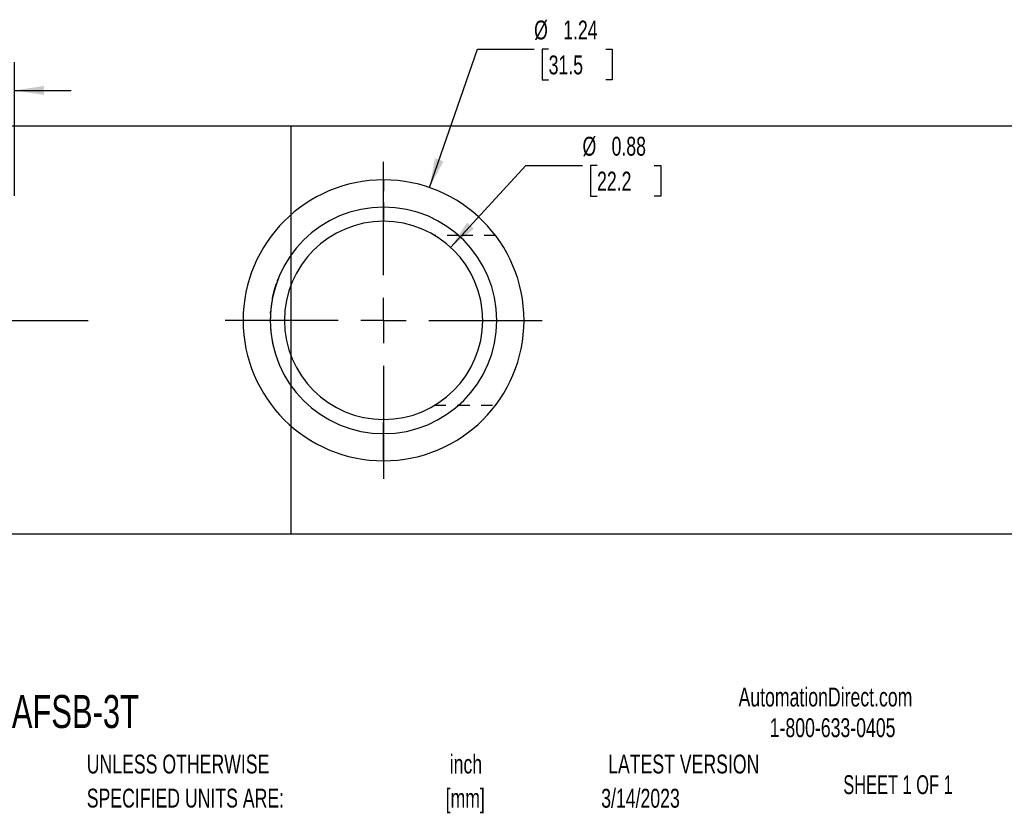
# Model space of a CAD drawing. Header units: inches. Extents: x 1 to 129, y 1 to 99.
# Tile 15 of 27: x 12.61 to 21.3, y 0.54 to 7.54. Entities that reach past the tile are written whole.
import ezdxf

# ---------------------------------------------------------------- set-up
doc = ezdxf.new("R2010")
doc.units = ezdxf.units.IN
doc.header["$LTSCALE"] = 2
doc.header["$MEASUREMENT"] = 0
doc.linetypes.add('CENTERX2', pattern=[0.8, 0.5, -0.1, 0.1, -0.1])
doc.linetypes.add('HIDDEN', pattern=[0.075, 0.05, -0.025])
doc.layers.add('CENTER', color=40, linetype='CENTERX2')
doc.layers.add('HIDDEN', color=102, linetype='HIDDEN')
doc.layers.add('DIMENSIONS', color=140, linetype='Continuous', lineweight=25)
doc.layers.add('TEXT', color=140, linetype='Continuous', lineweight=25)
doc.styles.add('SLDTEXTSTYLE0', font='TXT', dxfattribs={"width": 0.7})
doc.styles.add('SLDTEXTSTYLE1', font='TXT', dxfattribs={"width": 0.65})
doc.dimstyles.new('SLDDIMSTYLE2', dxfattribs={"dimtxt": 0.169922, "dimasz": 0.26, "dimexe": 0, "dimexo": 0.0625, "dimgap": 0.04248, "dimtad": 0, "dimtih": 1, "dimtoh": 1, "dimlfac": 0.5, "dimrnd": 1e-09, "dimdsep": 46, "dimtxsty": 'SLDTEXTSTYLE0', "dimsah": 1, "dimcen": 0.09, "dimadec": 0, "dimazin": 2, "dimtfac": 1, "dimtmove": 0, "dimatfit": 0, "dimfxl": 0, "dimfrac": 2, "dimtolj": 1, "dimtzin": 12, "dimarcsym": 0})
doc.dimstyles.new('SLDDIMSTYLE4', dxfattribs={"dimtxt": 0.169922, "dimasz": 0.26, "dimexe": 0, "dimexo": 0.0625, "dimgap": 0.04248, "dimtad": 0, "dimtih": 1, "dimtoh": 1, "dimlfac": 0.5, "dimrnd": 1e-09, "dimdsep": 46, "dimtxsty": 'SLDTEXTSTYLE0', "dimsah": 1, "dimcen": 0, "dimadec": 0, "dimazin": 2, "dimtfac": 1, "dimtofl": 0, "dimtmove": 0, "dimatfit": 3, "dimfxl": 0, "dimfrac": 2, "dimtolj": 1, "dimtzin": 12, "dimarcsym": 0})
doc.dimstyles.new('SLDDIMSTYLE5', dxfattribs={"dimtxt": 0.169922, "dimasz": 0.26, "dimexe": 0, "dimexo": 0.0625, "dimgap": 0.04248, "dimtad": 0, "dimtih": 1, "dimtoh": 1, "dimlfac": 0.5, "dimrnd": 1e-09, "dimzin": 12, "dimdsep": 46, "dimtxsty": 'SLDTEXTSTYLE0', "dimsah": 1, "dimcen": 0, "dimadec": 0, "dimazin": 3, "dimtfac": 1, "dimtofl": 0, "dimtmove": 0, "dimatfit": 3, "dimfxl": 0, "dimfrac": 2, "dimtolj": 1, "dimtzin": 12, "dimarcsym": 0})

# ---------------------------------------------------------------- blocks, each defined once
blk = doc.blocks.new('SW_NOTE_0')
at = {"layer": 'TEXT', "color": 0, "char_height": 0.16667, "attachment_point": 2, "style": 'SLDTEXTSTYLE0'}
for s, insert in [('inch', (0.25, 0.2148)), ('[mm]', (0.2444, -0.0861))]:
    blk.add_mtext(s, dxfattribs=dict(at, insert=insert))
blk = doc.blocks.new('SW_NOTE_0_1')
at = {"layer": 'TEXT', "color": 0, "char_height": 0.166667, "attachment_point": 1, "style": 'SLDTEXTSTYLE0'}
for s, insert in [('UNLESS OTHERWISE', (0, 0.2148)), ('SPECIFIED UNITS ARE:', (0, -0.0861))]:
    blk.add_mtext(s, dxfattribs=dict(at, insert=insert))
blk = doc.blocks.new('_D_4')
at = {"layer": 'DIMENSIONS'}
for p, q in [((11.8108, 6.4356), (11.8108, 7.1655)), ((12.5608, 5.9856), (12.5608, 7.1655)), ((11.8108, 6.9155), (11.3108, 6.9155)), ((11.9998, 6.9155), (11.9427, 6.9155)), ((11.9427, 6.9155), (11.9427, 6.6455)), ((12.3633, 6.9155), (12.4204, 6.9155)), ((12.4204, 6.9155), (12.4204, 6.6455)), ((12.5608, 6.9155), (13.0608, 6.9155)), ((11.9427, 6.6455), (11.9998, 6.6455)), ((12.4204, 6.6455), (12.3633, 6.6455))]:
    blk.add_line(p, q, dxfattribs=at)
for points in [[(11.8108, 6.9155), (11.5508, 6.9555), (11.5508, 6.8755)], [(12.5608, 6.9155), (12.8208, 6.8755), (12.8208, 6.9555)]]:
    blk.add_solid(points, dxfattribs=at)
at = {"layer": 'DIMENSIONS', "char_height": 0.16667, "attachment_point": 1, "style": 'SLDTEXTSTYLE0'}
for s, insert in [('0.38', (11.9291, 7.1684)), ('9.5', (11.9998, 6.8603))]:
    blk.add_mtext(s, dxfattribs=dict(at, insert=insert))
blk = doc.blocks.new('SW_CENTERMARKSYMBOL_0')
at = {"layer": 'CENTER', "color": 0}
for p, q in [((0, 0.4), (0, 1.45)), ((0, 0), (0, 0.2)), ((-0.4, 0), (-1.45, 0)), ((0, 0), (-0.2, 0)), ((0, 0), (0, -0.2)), ((0, 0), (0.2, 0)), ((0.4, 0), (1.45, 0)), ((0, -0.4), (0, -1.45))]:
    blk.add_line(p, q, dxfattribs=at)
blk = doc.blocks.new('_D_6')
at = {"layer": 'DIMENSIONS'}
for p, q in [((16.4102, 5.53), (17.0747, 6.2534)), ((17.0747, 6.2534), (17.5747, 6.2534)), ((17.703, 6.2534), (17.646, 6.2534)), ((17.646, 6.2534), (17.646, 5.9833)), ((18.208, 6.2534), (18.265, 6.2534)), ((18.265, 6.2534), (18.265, 5.9833)), ((17.646, 5.9833), (17.703, 5.9833)), ((18.265, 5.9833), (18.208, 5.9833))]:
    blk.add_line(p, q, dxfattribs=at)
blk.add_solid([(16.4102, 5.53), (16.6155, 5.6944), (16.5566, 5.7485)], dxfattribs=at)
at = {"layer": 'DIMENSIONS', "char_height": 0.16667, "attachment_point": 1, "style": 'SLDTEXTSTYLE0'}
for s, insert in [('%%c', (17.5747, 6.5063)), ('0.88', (17.8313, 6.5063)), ('22.2', (17.703, 6.1982))]:
    blk.add_mtext(s, dxfattribs=dict(at, insert=insert))
blk = doc.blocks.new('_D_7')
at = {"layer": 'DIMENSIONS'}
for p, q in [((16.2241, 6.0573), (16.6473, 7.2793)), ((16.6473, 7.2793), (17.1473, 7.2793)), ((17.2756, 7.2793), (17.2185, 7.2793)), ((17.2185, 7.2793), (17.2185, 7.0092)), ((17.7805, 7.2793), (17.8376, 7.2793)), ((17.8376, 7.2793), (17.8376, 7.0092)), ((17.2185, 7.0092), (17.2756, 7.0092)), ((17.8376, 7.0092), (17.7805, 7.0092))]:
    blk.add_line(p, q, dxfattribs=at)
blk.add_solid([(16.2241, 6.0573), (16.347, 6.2899), (16.2714, 6.3161)], dxfattribs=at)
at = {"layer": 'DIMENSIONS', "char_height": 0.16667, "attachment_point": 1, "style": 'SLDTEXTSTYLE0'}
for s, insert in [('%%c', (17.1473, 7.5321)), ('1.24', (17.4039, 7.5321)), ('31.5', (17.2756, 7.224))]:
    blk.add_mtext(s, dxfattribs=dict(at, insert=insert))
blk = doc.blocks.new('SW_CENTERMARKSYMBOL_3')
at = {"layer": 'CENTER', "color": 0}
for p, q in [((0, 0.4), (0, 1.44)), ((0, 0), (0, 0.2)), ((-0.4, 0), (-1.44, 0)), ((0, 0), (-0.2, 0)), ((0, 0), (0, -0.2)), ((0, 0), (0.2, 0)), ((0.4, 0), (1.44, 0)), ((0, -0.4), (0, -1.44))]:
    blk.add_line(p, q, dxfattribs=at)

msp = doc.modelspace()

# ---------------------------------------------------------------- linework, layer by layer
for p, q in [((15.8183, 5.8856), (15.8183, 6.1256)), ((15.8183, 5.8856), (15.8183, 5.7606)), ((15.8183, 4.0106), (15.8183, 3.8856)), ((15.8183, 3.6456), (15.8183, 3.8856))]:
    msp.add_line(p, q)
for radius, start, end in [(1.24, 90, 270), (1.24, 270, 90), (1, 90, 270), (1, 270, 90), (0.875, 90, 270), (0.875, 270, 90)]:
    msp.add_arc((15.8183, 4.8856), radius, start, end)
at = {"layer": 'HIDDEN'}
for p, q in [((15.8183, 5.8856), (15.8183, 6.1256)), ((15.8183, 6.1256), (15.8183, 5.8856)), ((15.8183, 5.8856), (15.8183, 6.1256)), ((15.8183, 6.1256), (15.8183, 5.8856)), ((15.8183, 6.1256), (15.8183, 5.8856)), ((15.8183, 5.7606), (15.8183, 5.8856)), ((16.4797, 5.6356), (16.269, 5.6356)), ((16.8057, 5.6356), (16.4797, 5.6356)), ((14.8772, 5.2237), (14.8771, 5.2236)), ((14.8776, 5.2248), (14.8774, 5.2243)), ((14.8867, 5.2491), (14.8868, 5.2494)), ((14.8584, 5.1659), (14.8523, 5.1443)), ((14.8562, 5.1582), (14.8558, 5.1571)), ((14.8567, 5.1602), (14.856, 5.1575)), ((14.8575, 5.1629), (14.8572, 5.162)), ((14.8584, 5.166), (14.8587, 5.1669)), ((14.8589, 5.1676), (14.8588, 5.1673)), ((14.8607, 5.1739), (14.8607, 5.1736)), ((14.8679, 5.1966), (14.8679, 5.1966)), ((14.8412, 5.0985), (14.8408, 5.0969)), ((14.8302, 5.0398), (14.8302, 5.0396)), ((14.8183, 4.883), (14.8183, 4.8818)), ((14.8183, 4.882), (14.8183, 4.8817)), ((14.8183, 4.8817), (14.8183, 4.8813)), ((14.8184, 4.8726), (14.8184, 4.8725)), ((14.8184, 4.8723), (14.8184, 4.8712)), ((14.8192, 4.9296), (14.8192, 4.9286)), ((14.8197, 4.9383), (14.8194, 4.9324)), ((14.8206, 4.9536), (14.8205, 4.9529)), ((14.8201, 4.825), (14.8202, 4.824)), ((14.8226, 4.7925), (14.8227, 4.7916)), ((14.826, 4.7615), (14.826, 4.7612)), ((14.8361, 4.6977), (14.838, 4.6877)), ((14.8365, 4.6954), (14.8366, 4.6948)), ((14.8373, 4.6914), (14.8377, 4.6893)), ((14.84, 4.6781), (14.8408, 4.6745)), ((14.8401, 4.6777), (14.8415, 4.6714)), ((16.269, 4.1356), (16.4797, 4.1356)), ((16.4797, 4.1356), (16.8057, 4.1356)), ((15.8183, 3.8856), (15.8183, 4.0106)), ((15.8183, 3.6456), (15.8183, 3.8856)), ((15.8183, 3.8856), (15.8183, 3.6456)), ((15.8183, 3.6456), (15.8183, 3.8856)), ((15.8183, 3.8856), (15.8183, 3.6456)), ((15.8183, 3.8856), (15.8183, 3.6456))]:
    msp.add_line(p, q, dxfattribs=at)
for points in [[(14.8762, 5.2211), (14.8743, 5.2157), (14.8724, 5.2103), (14.8706, 5.2048)], [(14.875, 5.2177), (14.8749, 5.2174), (14.8748, 5.2171), (14.8747, 5.2168)], [(14.8774, 5.2243), (14.8771, 5.2236), (14.8769, 5.2228), (14.8766, 5.2221)], [(14.8813, 5.235), (14.8823, 5.2376), (14.8833, 5.2403), (14.8843, 5.2429)], [(14.8843, 5.2429), (14.8848, 5.2442), (14.8853, 5.2455), (14.8858, 5.2467)], [(14.8858, 5.2467), (14.8861, 5.2475), (14.8864, 5.2483), (14.8867, 5.2491)], [(14.8413, 5.099), (14.8459, 5.1201), (14.8512, 5.1412), (14.8572, 5.162)], [(14.8523, 5.1443), (14.85, 5.1355), (14.8477, 5.1267), (14.8456, 5.1179)], [(14.849, 5.1317), (14.8483, 5.129), (14.8476, 5.1262), (14.847, 5.1234)], [(14.8492, 5.1323), (14.8487, 5.1302), (14.8481, 5.1281), (14.8476, 5.1261)], [(14.85, 5.1353), (14.8492, 5.1323), (14.8484, 5.1293), (14.8477, 5.1262)], [(14.8478, 5.1269), (14.848, 5.1278), (14.8483, 5.1286), (14.8485, 5.1295)], [(14.8481, 5.1278), (14.8487, 5.1303), (14.8493, 5.1328), (14.85, 5.1353)], [(14.8485, 5.1295), (14.8486, 5.13), (14.8487, 5.1306), (14.8489, 5.1311)], [(14.8532, 5.1475), (14.8518, 5.1425), (14.8505, 5.1374), (14.8492, 5.1323)], [(14.85, 5.1353), (14.8504, 5.137), (14.8508, 5.1387), (14.8513, 5.1404)], [(14.8513, 5.1404), (14.8519, 5.1429), (14.8526, 5.1454), (14.8533, 5.1479)], [(14.8563, 5.1586), (14.8558, 5.1569), (14.8553, 5.1552), (14.8548, 5.1535)], [(14.8589, 5.1676), (14.8582, 5.1654), (14.8576, 5.1632), (14.857, 5.1611)], [(14.8599, 5.1713), (14.8592, 5.1688), (14.8585, 5.1664), (14.8578, 5.1639)], [(14.8613, 5.1757), (14.8611, 5.1751), (14.8609, 5.1745), (14.8607, 5.1739)], [(14.8626, 5.1799), (14.8621, 5.1785), (14.8617, 5.1771), (14.8613, 5.1757)], [(14.8622, 5.1787), (14.8621, 5.1784), (14.862, 5.1781), (14.8619, 5.1778)], [(14.8635, 5.183), (14.8632, 5.182), (14.8629, 5.1809), (14.8626, 5.1799)], [(14.8637, 5.1837), (14.8634, 5.1827), (14.8631, 5.1817), (14.8628, 5.1807)], [(14.865, 5.1875), (14.8647, 5.1868), (14.8645, 5.1861), (14.8643, 5.1853)], [(14.8656, 5.1897), (14.8652, 5.1884), (14.8648, 5.1871), (14.8644, 5.1858)], [(14.8655, 5.1892), (14.8652, 5.1884), (14.8649, 5.1875), (14.8647, 5.1867)], [(14.8655, 5.1892), (14.8653, 5.1887), (14.8651, 5.1881), (14.865, 5.1875)], [(14.8665, 5.1923), (14.8661, 5.1913), (14.8658, 5.1903), (14.8655, 5.1892)], [(14.8672, 5.1946), (14.867, 5.1938), (14.8667, 5.1931), (14.8665, 5.1923)], [(14.8691, 5.2004), (14.869, 5.2), (14.8688, 5.1995), (14.8687, 5.1991)], [(14.8725, 5.2103), (14.8718, 5.2083), (14.8711, 5.2062), (14.8704, 5.2042)], [(14.8314, 5.0468), (14.8307, 5.0429), (14.8301, 5.0389), (14.8295, 5.035)], [(14.8324, 5.0529), (14.8316, 5.0482), (14.8308, 5.0434), (14.8301, 5.0387)], [(14.8373, 5.0798), (14.8387, 5.0869), (14.8402, 5.0939), (14.8417, 5.1009)], [(14.8476, 5.1261), (14.8466, 5.1221), (14.8457, 5.1181), (14.8447, 5.1141)], [(14.8454, 5.1168), (14.8463, 5.1205), (14.8471, 5.1242), (14.8481, 5.1278)], [(14.8455, 5.1174), (14.8461, 5.1198), (14.8466, 5.1221), (14.8472, 5.1244)], [(14.8458, 5.1186), (14.8457, 5.1181), (14.8456, 5.1177), (14.8455, 5.1172)], [(14.847, 5.1234), (14.8466, 5.1218), (14.8462, 5.1202), (14.8458, 5.1186)], [(14.8472, 5.1244), (14.8474, 5.1252), (14.8476, 5.1261), (14.8478, 5.1269)], [(14.8202, 4.9477), (14.8204, 4.9516), (14.8207, 4.9556), (14.821, 4.9596)], [(14.8242, 4.9946), (14.8227, 4.981), (14.8215, 4.9673), (14.8206, 4.9536)], [(14.83, 5.038), (14.8259, 5.012), (14.823, 4.9858), (14.821, 4.9596)], [(14.8263, 5.0123), (14.8246, 4.9984), (14.8231, 4.9845), (14.8219, 4.9705)], [(14.8229, 4.9814), (14.8228, 4.9806), (14.8227, 4.9799), (14.8227, 4.9792)], [(14.8271, 5.0184), (14.8261, 5.0105), (14.8251, 5.0026), (14.8242, 4.9946)], [(14.826, 5.0099), (14.8254, 5.0049), (14.8248, 4.9998), (14.8243, 4.9948)], [(14.828, 5.0246), (14.8273, 5.0197), (14.8266, 5.0148), (14.826, 5.0099)], [(14.8265, 5.0139), (14.8265, 5.0134), (14.8264, 5.0129), (14.8263, 5.0123)], [(14.8271, 5.0184), (14.827, 5.0174), (14.8269, 5.0164), (14.8267, 5.0154)], [(14.8301, 5.0389), (14.829, 5.0321), (14.828, 5.0252), (14.8271, 5.0184)], [(14.8283, 5.0267), (14.8279, 5.0239), (14.8275, 5.0212), (14.8271, 5.0184)], [(14.828, 5.0251), (14.8279, 5.0243), (14.8278, 5.0235), (14.8277, 5.0226)], [(14.8301, 5.0387), (14.8293, 5.034), (14.8286, 5.0293), (14.828, 5.0246)], [(14.8295, 5.035), (14.829, 5.0317), (14.8285, 5.0284), (14.828, 5.0251)], [(14.8295, 5.035), (14.8291, 5.0322), (14.8287, 5.0294), (14.8283, 5.0267)], [(14.8305, 5.0415), (14.83, 5.0386), (14.8296, 5.0357), (14.8292, 5.0328)], [(14.8302, 5.0396), (14.8301, 5.0391), (14.83, 5.0386), (14.83, 5.038)], [(14.8185, 4.9078), (14.8184, 4.9039), (14.8184, 4.9), (14.8183, 4.8961)], [(14.8184, 4.9015), (14.8183, 4.8985), (14.8183, 4.8955), (14.8183, 4.8924)], [(14.8184, 4.9004), (14.8184, 4.8993), (14.8183, 4.8982), (14.8183, 4.8971)], [(14.8184, 4.8992), (14.8183, 4.8968), (14.8183, 4.8943), (14.8183, 4.8919)], [(14.8183, 4.8909), (14.8183, 4.8894), (14.8183, 4.8879), (14.8183, 4.8864)], [(14.8183, 4.8903), (14.8183, 4.8887), (14.8183, 4.887), (14.8183, 4.8854)], [(14.8183, 4.8892), (14.8183, 4.8879), (14.8183, 4.8866), (14.8183, 4.8854)], [(14.8183, 4.8869), (14.8183, 4.8859), (14.8183, 4.885), (14.8183, 4.884)], [(14.8183, 4.8796), (14.8183, 4.8778), (14.8183, 4.8761), (14.8183, 4.8744)], [(14.8183, 4.8796), (14.8183, 4.8782), (14.8183, 4.8768), (14.8183, 4.8754)], [(14.8183, 4.878), (14.8183, 4.8768), (14.8183, 4.8756), (14.8183, 4.8744)], [(14.8183, 4.878), (14.8183, 4.8769), (14.8183, 4.8759), (14.8183, 4.8749)], [(14.8183, 4.8754), (14.8183, 4.8744), (14.8183, 4.8735), (14.8184, 4.8725)], [(14.8183, 4.8749), (14.8183, 4.8741), (14.8183, 4.8733), (14.8184, 4.8725)], [(14.8183, 4.8744), (14.8183, 4.8738), (14.8183, 4.8732), (14.8184, 4.8726)], [(14.8186, 4.9098), (14.8185, 4.907), (14.8184, 4.9043), (14.8184, 4.9015)], [(14.8185, 4.9078), (14.8185, 4.9063), (14.8185, 4.9047), (14.8184, 4.9032)], [(14.8187, 4.9139), (14.8186, 4.913), (14.8186, 4.9121), (14.8186, 4.9112)], [(14.8188, 4.9183), (14.8188, 4.9177), (14.8188, 4.9171), (14.8187, 4.9166)], [(14.8187, 4.9166), (14.8187, 4.9157), (14.8187, 4.9148), (14.8187, 4.9139)], [(14.8191, 4.9264), (14.819, 4.9238), (14.8189, 4.9213), (14.8188, 4.9187)], [(14.819, 4.9228), (14.8189, 4.9221), (14.8189, 4.9214), (14.8189, 4.9207)], [(14.8194, 4.9324), (14.8192, 4.9295), (14.8191, 4.9266), (14.819, 4.9237)], [(14.8192, 4.9283), (14.8191, 4.9268), (14.8191, 4.9253), (14.819, 4.9237)], [(14.8191, 4.9262), (14.8191, 4.9255), (14.819, 4.9248), (14.819, 4.9241)], [(14.8193, 4.9311), (14.8192, 4.9295), (14.8192, 4.928), (14.8191, 4.9264)], [(14.8193, 4.9305), (14.8192, 4.9291), (14.8192, 4.9278), (14.8191, 4.9264)], [(14.8192, 4.9296), (14.8192, 4.9285), (14.8191, 4.9273), (14.8191, 4.9262)], [(14.8194, 4.9338), (14.8193, 4.932), (14.8193, 4.9302), (14.8192, 4.9283)], [(14.8195, 4.9343), (14.8194, 4.9332), (14.8194, 4.9322), (14.8193, 4.9311)], [(14.8193, 4.9317), (14.8193, 4.9311), (14.8193, 4.9305), (14.8193, 4.9299)], [(14.8197, 4.9383), (14.8196, 4.9368), (14.8195, 4.9353), (14.8194, 4.9338)], [(14.8197, 4.9383), (14.8196, 4.9368), (14.8195, 4.9353), (14.8194, 4.9338)], [(14.8197, 4.9383), (14.8196, 4.9368), (14.8195, 4.9353), (14.8194, 4.9338)], [(14.8197, 4.9383), (14.8196, 4.9366), (14.8195, 4.935), (14.8194, 4.9334)], [(14.8196, 4.9371), (14.8195, 4.9359), (14.8195, 4.9346), (14.8194, 4.9334)], [(14.8194, 4.9334), (14.8195, 4.9342), (14.8195, 4.935), (14.8195, 4.9357)], [(14.8197, 4.9386), (14.8196, 4.9375), (14.8196, 4.9364), (14.8195, 4.9352)], [(14.8196, 4.9376), (14.8196, 4.9365), (14.8195, 4.9354), (14.8195, 4.9343)], [(14.8197, 4.9399), (14.8197, 4.9391), (14.8197, 4.9384), (14.8196, 4.9376)], [(14.82, 4.9439), (14.8199, 4.942), (14.8198, 4.9401), (14.8197, 4.9383)], [(14.8199, 4.9419), (14.8198, 4.9412), (14.8198, 4.9406), (14.8197, 4.9399)], [(14.8198, 4.9407), (14.8198, 4.94), (14.8197, 4.9393), (14.8197, 4.9386)], [(14.8203, 4.949), (14.8201, 4.9466), (14.82, 4.9442), (14.8199, 4.9419)], [(14.82, 4.944), (14.82, 4.9436), (14.8199, 4.9432), (14.8199, 4.9428)], [(14.8204, 4.9505), (14.8203, 4.9487), (14.8201, 4.9468), (14.82, 4.945)], [(14.8202, 4.9471), (14.8201, 4.946), (14.82, 4.945), (14.82, 4.9439)], [(14.8204, 4.9505), (14.8203, 4.9494), (14.8202, 4.9482), (14.8202, 4.9471)], [(14.8205, 4.9529), (14.8205, 4.9521), (14.8204, 4.9513), (14.8204, 4.9505)], [(14.82, 4.8261), (14.8211, 4.809), (14.8225, 4.7919), (14.8244, 4.7748)], [(14.8201, 4.825), (14.8202, 4.8235), (14.8203, 4.822), (14.8204, 4.8205)], [(14.8201, 4.825), (14.8202, 4.8238), (14.8202, 4.8227), (14.8203, 4.8216)], [(14.8202, 4.824), (14.8203, 4.8224), (14.8204, 4.8209), (14.8205, 4.8193)], [(14.8203, 4.8216), (14.8204, 4.8205), (14.8205, 4.8195), (14.8205, 4.8184)], [(14.8203, 4.8216), (14.8204, 4.8205), (14.8205, 4.8195), (14.8205, 4.8184)], [(14.8208, 4.814), (14.8211, 4.8103), (14.8214, 4.8066), (14.8217, 4.8029)], [(14.8208, 4.814), (14.8209, 4.8132), (14.8209, 4.8124), (14.821, 4.8116)], [(14.8216, 4.8045), (14.8218, 4.8018), (14.822, 4.7991), (14.8222, 4.7965)], [(14.8217, 4.8029), (14.8222, 4.7971), (14.8227, 4.7913), (14.8233, 4.7856)], [(14.8221, 4.7979), (14.8223, 4.7963), (14.8224, 4.7948), (14.8225, 4.7932)], [(14.8222, 4.7965), (14.8224, 4.7952), (14.8225, 4.7939), (14.8226, 4.7925)], [(14.8225, 4.7932), (14.8226, 4.7921), (14.8227, 4.791), (14.8229, 4.7899)], [(14.8227, 4.7916), (14.8228, 4.7908), (14.8228, 4.7901), (14.8229, 4.7894)], [(14.8229, 4.7894), (14.8231, 4.7873), (14.8233, 4.7852), (14.8235, 4.7831)], [(14.8231, 4.7877), (14.8231, 4.7873), (14.8231, 4.7869), (14.8232, 4.7865)], [(14.8233, 4.7856), (14.8236, 4.7826), (14.8239, 4.7797), (14.8242, 4.7767)], [(14.8235, 4.7831), (14.8238, 4.7808), (14.824, 4.7785), (14.8243, 4.7761)], [(14.8256, 4.7644), (14.8258, 4.7635), (14.8259, 4.7625), (14.826, 4.7615)]]:
    msp.add_open_spline(points, degree=3, dxfattribs=at)
for points, knots in [([(14.8555, 5.1558), (14.8547, 5.153), (14.8531, 5.1473), (14.8521, 5.1435), (14.8523, 5.1444), (14.8539, 5.1502), (14.8566, 5.1599), (14.8602, 5.1722), (14.8641, 5.185), (14.8679, 5.1967), (14.8695, 5.2017), (14.8704, 5.2042)], [0, 0, 0, 0, 0.100967, 0.213357, 0.325725, 0.438099, 0.550483, 0.662865, 0.775241, 0.887109, 1, 1, 1, 1]), ([(14.8704, 5.2042), (14.8709, 5.2058), (14.872, 5.2089), (14.872, 5.209), (14.8713, 5.2068), (14.8712, 5.2065)], [0, 0, 0, 0, 0.467418, 0.93306, 1, 1, 1, 1]), ([(14.8362, 4.6971), (14.8364, 4.6962), (14.8367, 4.6944), (14.8373, 4.6915), (14.8376, 4.6901)], [0, 0, 0, 0, 0.5000913, 1, 1, 1, 1]), ([(14.8376, 4.6901), (14.8378, 4.689), (14.8382, 4.6868), (14.8389, 4.6833), (14.8397, 4.6796), (14.8403, 4.677), (14.8406, 4.6756)], [0, 0, 0, 0, 0.261095, 0.498851, 0.735906, 1, 1, 1, 1]), ([(14.8376, 4.6901), (14.8376, 4.6901), (14.8376, 4.69), (14.8377, 4.6894), (14.8378, 4.6891)], [0, 0, 0, 0, 0.597572, 1, 1, 1, 1])]:
    msp.add_open_spline(points, degree=3, knots=knots, dxfattribs=at)
at = {"layer": 'TEXT'}
for p, q in [((129, 6.6), (3, 6.6)), ((15, 6.6), (15, 3)), ((3, 3), (129, 3))]:
    msp.add_line(p, q, dxfattribs=at)

# ---------------------------------------------------------------- block references
at = {"layer": 'CENTER'}
for name, p in [('SW_CENTERMARKSYMBOL_0', (11.8108, 4.8856)), ('SW_CENTERMARKSYMBOL_3', (15.8183, 4.8856))]:
    msp.add_blockref(name, p, dxfattribs=at)
at = {"layer": 'TEXT'}
for name, p in [('SW_NOTE_0_1', (13.1975, 0.8374)), ('SW_NOTE_0', (16.2952, 0.8372))]:
    msp.add_blockref(name, p, dxfattribs=at)

# ---------------------------------------------------------------- texts
for s, insert, char_height, attachment_point, style in [('AutomationDirect.com', (18.9524, 1.6438), 0.166667, 1, 'SLDTEXTSTYLE0'), ('AFSB-3T', (12.536, 1.5784), 0.29167, 1, 'SLDTEXTSTYLE0'), ('1-800-633-0405', (19.2277, 1.373), 0.166667, 1, 'SLDTEXTSTYLE0'), ('LATEST VERSION', (18.4687, 1.0523), 0.166667, 2, 'SLDTEXTSTYLE0'), ('SHEET 1 OF 1', (19.8773, 0.8702), 0.166667, 1, 'SLDTEXTSTYLE1'), ('3/14/2023', (18.0867, 0.7502), 0.16667, 2, 'SLDTEXTSTYLE0')]:
    msp.add_mtext(s, dxfattribs=dict(at, insert=insert, char_height=char_height, attachment_point=attachment_point, style=style))

# ---------------------------------------------------------------- dimensions: what is measured, and where the dimension line sits
at = {"layer": 'DIMENSIONS'}
for p1, p2, dimstyle, picture, middle in [((15.4125, 3.7138), (16.2241, 6.0573), 'SLDDIMSTYLE5', '_D_7', (17.528, 7.2793)), ((15.2263, 4.2412), (16.4102, 5.53), 'SLDDIMSTYLE4', '_D_6', (17.9555, 6.2534))]:
    dim = msp.add_diameter_dim_2p(p1=p1, p2=p2, dimstyle=dimstyle, dxfattribs=at)
    dim.commit()
    dim.dimension.update_dxf_attribs({"geometry": picture, "text_midpoint": middle, "dimtype": 163})
dim = msp.add_linear_dim(base=(12.5607970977, 6.9155125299), p1=(11.8107970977, 6.3355625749), p2=(12.5607970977, 5.8855625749), dimstyle='SLDDIMSTYLE2', dxfattribs=at)
dim.commit()
dim.dimension.update_dxf_attribs({"geometry": '_D_4', "text_midpoint": (12.1815420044, 6.9155125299), "dimtype": 160})

doc.saveas('drawing.dxf')
